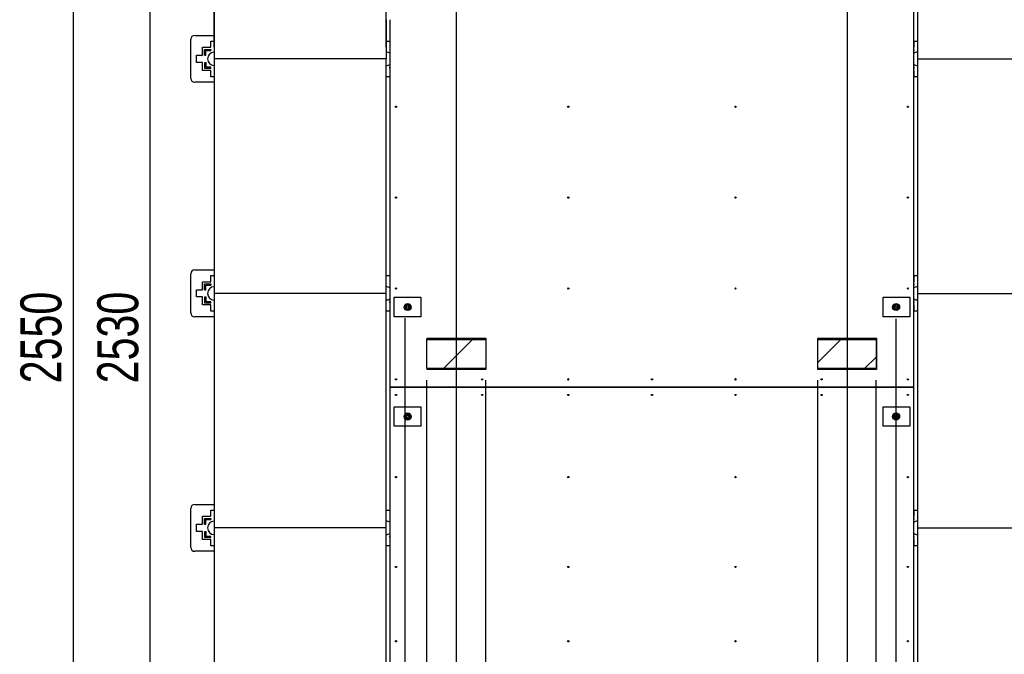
# Model space of a CAD drawing. Header units: millimetres. Extents: x 5 to 589, y 5 to 415.
# Tile 16 of 66: x 207 to 291, y 138 to 193. Entities that reach past the tile are written whole.
import ezdxf

# ---------------------------------------------------------------- set-up
doc = ezdxf.new("R2010")
doc.units = ezdxf.units.MM
doc.layers.add('COTES', color=1, linetype='Continuous')
doc.layers.add('TRAIT-FINS', color=9, linetype='Continuous')
doc.layers.add('TRAIT-FORT', color=4, linetype='Continuous', lineweight=25)
doc.styles.add('SLDTEXTSTYLE0', font='TXT', dxfattribs={"width": 0.75})
doc.dimstyles.new('SLDDIMSTYLE1', dxfattribs={"dimtxt": 3.5, "dimasz": 2, "dimexe": 0, "dimexo": 0.0625, "dimgap": 0.875, "dimtad": 1, "dimlfac": 30, "dimrnd": 1e-09, "dimzin": 12, "dimdsep": 46, "dimtxsty": 'SLDTEXTSTYLE0', "dimsah": 1, "dimcen": 0.09, "dimadec": 0, "dimazin": 3, "dimtfac": 1, "dimtofl": 0, "dimtmove": 0, "dimatfit": 3, "dimfxl": 1, "dimfrac": 2, "dimtolj": 1, "dimtzin": 12, "dimarcsym": 0})
doc.dimstyles.new('SLDDIMSTYLE3', dxfattribs={"dimtxt": 3.5, "dimasz": 2, "dimexe": 0, "dimexo": 0.0625, "dimgap": 0.875, "dimtad": 0, "dimtih": 1, "dimtoh": 1, "dimdec": 0, "dimlfac": 30, "dimrnd": 1e-09, "dimzin": 12, "dimdsep": 46, "dimtxsty": 'SLDTEXTSTYLE0', "dimsah": 1, "dimcen": 0.09, "dimadec": 0, "dimazin": 3, "dimtfac": 1, "dimtdec": 0, "dimtofl": 0, "dimtmove": 0, "dimatfit": 3, "dimfxl": 1, "dimfrac": 2, "dimtolj": 1, "dimtzin": 12, "dimarcsym": 0})

# ---------------------------------------------------------------- blocks, each defined once
blk = doc.blocks.new('_D_16')
at = {"layer": 'COTES', "color": 1, "transparency": 16777216}
for p, q in [((240.388, 83.688), (240.388, 167.14)), ((235.405, 78.688), (240.388, 83.688)), ((235.405, 78.688), (235.405, 73.688)), ((224.095, 74.688), (235.405, 74.688))]:
    blk.add_line(p, q, dxfattribs=at)
blk.add_solid([(235.405, 74.688), (233.405, 75.188), (233.405, 74.188)], dxfattribs=at)
at = {"layer": 'COTES', "color": 1, "transparency": 16777216, "insert": (233.671, 65.93), "char_height": 3.5, "attachment_point": 1, "rotation": 90, "style": 'SLDTEXTSTYLE0'}
blk.add_mtext('489', dxfattribs=at)
blk = doc.blocks.new('_D_17')
at = {"layer": 'COTES', "color": 1, "transparency": 16777216}
for p, q in [((242.242, 83.688), (242.242, 161.828)), ((241.017, 78.688), (242.242, 83.688)), ((241.017, 78.688), (241.017, 73.688)), ((235.405, 74.688), (241.017, 74.688))]:
    blk.add_line(p, q, dxfattribs=at)
blk.add_solid([(241.017, 74.688), (239.017, 75.188), (239.017, 74.188)], dxfattribs=at)
at = {"layer": 'COTES', "color": 1, "transparency": 16777216, "insert": (239.283, 65.93), "char_height": 3.5, "attachment_point": 1, "rotation": 90, "style": 'SLDTEXTSTYLE0'}
blk.add_mtext('544', dxfattribs=at)
blk = doc.blocks.new('_D_18')
at = {"layer": 'COTES', "color": 1, "transparency": 16777216}
for p, q in [((244.762, 83.688), (244.762, 196.661)), ((246.629, 78.688), (244.762, 83.688)), ((246.629, 78.688), (246.629, 73.688)), ((241.017, 74.688), (246.629, 74.688))]:
    blk.add_line(p, q, dxfattribs=at)
blk.add_solid([(246.629, 74.688), (244.629, 75.188), (244.629, 74.188)], dxfattribs=at)
at = {"layer": 'COTES', "color": 1, "transparency": 16777216, "insert": (244.895, 65.93), "char_height": 3.5, "attachment_point": 1, "rotation": 90, "style": 'SLDTEXTSTYLE0'}
blk.add_mtext('620', dxfattribs=at)
blk = doc.blocks.new('_D_19')
at = {"layer": 'COTES', "color": 1, "transparency": 16777216}
for p, q in [((247.257, 83.688), (247.257, 161.828)), ((252.24, 78.688), (247.257, 83.688)), ((252.24, 78.688), (252.24, 73.688)), ((246.629, 74.688), (252.24, 74.688))]:
    blk.add_line(p, q, dxfattribs=at)
blk.add_solid([(252.24, 74.688), (250.24, 75.188), (250.24, 74.188)], dxfattribs=at)
at = {"layer": 'COTES', "color": 1, "transparency": 16777216, "insert": (250.507, 65.93), "char_height": 3.5, "attachment_point": 1, "rotation": 90, "style": 'SLDTEXTSTYLE0'}
blk.add_mtext('695', dxfattribs=at)
blk = doc.blocks.new('_D_20')
at = {"layer": 'COTES', "color": 1, "transparency": 16777216}
for p, q in [((275.591, 83.688), (275.591, 161.828)), ((270.509, 78.688), (275.591, 83.688)), ((270.509, 78.688), (270.509, 73.688)), ((252.24, 74.688), (270.509, 74.688))]:
    blk.add_line(p, q, dxfattribs=at)
blk.add_solid([(270.509, 74.688), (268.509, 75.188), (268.509, 74.188)], dxfattribs=at)
at = {"layer": 'COTES', "color": 1, "transparency": 16777216, "insert": (268.775, 63.344), "char_height": 3.5, "attachment_point": 1, "rotation": 90, "style": 'SLDTEXTSTYLE0'}
blk.add_mtext('1545', dxfattribs=at)
blk = doc.blocks.new('_D_21')
at = {"layer": 'COTES', "color": 1, "transparency": 16777216}
for p, q in [((278.099, 83.688), (278.099, 196.65)), ((276.12, 78.688), (278.099, 83.688)), ((276.12, 78.688), (276.12, 73.688)), ((270.509, 74.688), (276.12, 74.688))]:
    blk.add_line(p, q, dxfattribs=at)
blk.add_solid([(276.12, 74.688), (274.12, 75.188), (274.12, 74.188)], dxfattribs=at)
at = {"layer": 'COTES', "color": 1, "transparency": 16777216, "insert": (274.387, 63.344), "char_height": 3.5, "attachment_point": 1, "rotation": 90, "style": 'SLDTEXTSTYLE0'}
blk.add_mtext('1620', dxfattribs=at)
blk = doc.blocks.new('_D_22')
at = {"layer": 'COTES', "color": 1, "transparency": 16777216}
for p, q in [((280.559, 83.688), (280.559, 161.828)), ((281.732, 78.688), (280.559, 83.688)), ((281.732, 78.688), (281.732, 73.688)), ((276.12, 74.688), (281.732, 74.688))]:
    blk.add_line(p, q, dxfattribs=at)
blk.add_solid([(281.732, 74.688), (279.732, 75.188), (279.732, 74.188)], dxfattribs=at)
at = {"layer": 'COTES', "color": 1, "transparency": 16777216, "insert": (279.999, 63.344), "char_height": 3.5, "attachment_point": 1, "rotation": 90, "style": 'SLDTEXTSTYLE0'}
blk.add_mtext('1694', dxfattribs=at)
blk = doc.blocks.new('_D_23')
at = {"layer": 'COTES', "color": 1, "transparency": 16777216}
for p, q in [((282.262, 83.688), (282.262, 167.077)), ((287.344, 78.688), (282.262, 83.688)), ((287.344, 78.688), (287.344, 73.688)), ((281.732, 74.688), (287.344, 74.688))]:
    blk.add_line(p, q, dxfattribs=at)
blk.add_solid([(287.344, 74.688), (285.344, 75.188), (285.344, 74.188)], dxfattribs=at)
at = {"layer": 'COTES', "color": 1, "transparency": 16777216, "insert": (285.611, 63.344), "char_height": 3.5, "attachment_point": 1, "rotation": 90, "style": 'SLDTEXTSTYLE0'}
blk.add_mtext('1745', dxfattribs=at)
blk = doc.blocks.new('_D_24')
at = {"layer": 'COTES', "color": 1, "transparency": 16777216}
for p, q in [((320.437, 83.688), (320.437, 166.929)), ((315.848, 78.688), (320.437, 83.688)), ((315.848, 78.688), (315.848, 73.688)), ((287.344, 74.688), (315.848, 74.688))]:
    blk.add_line(p, q, dxfattribs=at)
blk.add_solid([(315.848, 74.688), (313.848, 75.188), (313.848, 74.188)], dxfattribs=at)
at = {"layer": 'COTES', "color": 1, "transparency": 16777216, "insert": (314.114, 63.344), "char_height": 3.5, "attachment_point": 1, "rotation": 90, "style": 'SLDTEXTSTYLE0'}
blk.add_mtext('2890', dxfattribs=at)
blk = doc.blocks.new('_D_25')
at = {"layer": 'COTES', "color": 1, "transparency": 16777216}
for p, q in [((322.242, 83.688), (322.242, 161.828)), ((320.623, 78.688), (322.242, 83.688)), ((320.623, 78.688), (320.623, 73.688)), ((315.848, 74.688), (320.623, 74.688))]:
    blk.add_line(p, q, dxfattribs=at)
blk.add_solid([(320.623, 74.688), (318.623, 75.188), (318.623, 74.188)], dxfattribs=at)
at = {"layer": 'COTES', "color": 1, "transparency": 16777216, "insert": (318.889, 63.344), "char_height": 3.5, "attachment_point": 1, "rotation": 90, "style": 'SLDTEXTSTYLE0'}
blk.add_mtext('2944', dxfattribs=at)
blk = doc.blocks.new('_D_26')
at = {"layer": 'COTES', "color": 1, "transparency": 16777216}
for p, q in [((324.762, 83.688), (324.762, 196.661)), ((326.653, 78.688), (324.762, 83.688)), ((326.653, 78.688), (326.653, 73.688)), ((320.623, 74.688), (326.653, 74.688))]:
    blk.add_line(p, q, dxfattribs=at)
blk.add_solid([(326.653, 74.688), (324.653, 75.188), (324.653, 74.188)], dxfattribs=at)
at = {"layer": 'COTES', "color": 1, "transparency": 16777216, "insert": (324.919, 63.344), "char_height": 3.5, "attachment_point": 1, "rotation": 90, "style": 'SLDTEXTSTYLE0'}
blk.add_mtext('3020', dxfattribs=at)
blk = doc.blocks.new('_D_27')
at = {"layer": 'COTES', "color": 1, "transparency": 16777216}
for p, q in [((327.257, 83.688), (327.257, 161.828)), ((332.265, 78.688), (327.257, 83.688)), ((332.265, 78.688), (332.265, 73.688)), ((326.653, 74.688), (332.265, 74.688))]:
    blk.add_line(p, q, dxfattribs=at)
blk.add_solid([(332.265, 74.688), (330.265, 75.188), (330.265, 74.188)], dxfattribs=at)
at = {"layer": 'COTES', "color": 1, "transparency": 16777216, "insert": (330.531, 63.344), "char_height": 3.5, "attachment_point": 1, "rotation": 90, "style": 'SLDTEXTSTYLE0'}
blk.add_mtext('3095', dxfattribs=at)
blk = doc.blocks.new('_D_28')
at = {"layer": 'COTES', "color": 1, "transparency": 16777216}
for p, q in [((355.591, 83.688), (355.591, 161.828)), ((350.509, 78.688), (355.591, 83.688)), ((350.509, 78.688), (350.509, 73.688)), ((332.265, 74.688), (350.509, 74.688))]:
    blk.add_line(p, q, dxfattribs=at)
blk.add_solid([(350.509, 74.688), (348.509, 75.188), (348.509, 74.188)], dxfattribs=at)
at = {"layer": 'COTES', "color": 1, "transparency": 16777216, "insert": (348.775, 63.344), "char_height": 3.5, "attachment_point": 1, "rotation": 90, "style": 'SLDTEXTSTYLE0'}
blk.add_mtext('3945', dxfattribs=at)
blk = doc.blocks.new('_D_29')
at = {"layer": 'COTES', "color": 1, "transparency": 16777216}
for p, q in [((358.099, 83.688), (358.099, 196.65)), ((356.12, 78.688), (358.099, 83.688)), ((356.12, 78.688), (356.12, 73.688)), ((350.509, 74.688), (356.12, 74.688))]:
    blk.add_line(p, q, dxfattribs=at)
blk.add_solid([(356.12, 74.688), (354.12, 75.188), (354.12, 74.188)], dxfattribs=at)
at = {"layer": 'COTES', "color": 1, "transparency": 16777216, "insert": (354.387, 63.344), "char_height": 3.5, "attachment_point": 1, "rotation": 90, "style": 'SLDTEXTSTYLE0'}
blk.add_mtext('4020', dxfattribs=at)
blk = doc.blocks.new('_D_30')
at = {"layer": 'COTES', "color": 1, "transparency": 16777216}
for p, q in [((360.559, 83.688), (360.559, 161.828)), ((361.732, 78.688), (360.559, 83.688)), ((361.732, 78.688), (361.732, 73.688)), ((356.12, 74.688), (361.732, 74.688))]:
    blk.add_line(p, q, dxfattribs=at)
blk.add_solid([(361.732, 74.688), (359.732, 75.188), (359.732, 74.188)], dxfattribs=at)
at = {"layer": 'COTES', "color": 1, "transparency": 16777216, "insert": (359.999, 63.344), "char_height": 3.5, "attachment_point": 1, "rotation": 90, "style": 'SLDTEXTSTYLE0'}
blk.add_mtext('4094', dxfattribs=at)
blk = doc.blocks.new('_D_31')
at = {"layer": 'COTES', "color": 1, "transparency": 16777216}
for p, q in [((362.262, 83.688), (362.262, 167.077)), ((367.344, 78.688), (362.262, 83.688)), ((367.344, 78.688), (367.344, 73.688)), ((361.732, 74.688), (367.344, 74.688))]:
    blk.add_line(p, q, dxfattribs=at)
blk.add_solid([(367.344, 74.688), (365.344, 75.188), (365.344, 74.188)], dxfattribs=at)
at = {"layer": 'COTES', "color": 1, "transparency": 16777216, "insert": (365.611, 63.344), "char_height": 3.5, "attachment_point": 1, "rotation": 90, "style": 'SLDTEXTSTYLE0'}
blk.add_mtext('4145', dxfattribs=at)
blk = doc.blocks.new('_D_38')
at = {"layer": 'COTES', "color": 1, "transparency": 16777216}
for p, q in [((223.095, 209.244), (211.073, 209.244)), ((212.073, 209.244), (212.073, 124.244)), ((237.762, 124.244), (211.073, 124.244))]:
    blk.add_line(p, q, dxfattribs=at)
for points in [[(212.073, 209.244), (211.573, 207.244), (212.573, 207.244)], [(212.073, 124.244), (212.573, 126.244), (211.573, 126.244)]]:
    blk.add_solid(points, dxfattribs=at)
at = {"layer": 'COTES', "color": 1, "transparency": 16777216, "insert": (207.561, 161.572), "char_height": 3.5, "attachment_point": 1, "rotation": 90, "style": 'SLDTEXTSTYLE0'}
blk.add_mtext('2550', dxfattribs=at)
blk = doc.blocks.new('_D_40')
at = {"layer": 'COTES', "color": 1, "transparency": 16777216}
for p, q in [((238.095, 208.911), (217.627, 208.911)), ((218.627, 124.577), (218.627, 208.911)), ((238.095, 124.577), (217.627, 124.577))]:
    blk.add_line(p, q, dxfattribs=at)
for points in [[(218.627, 208.911), (218.127, 206.911), (219.127, 206.911)], [(218.627, 124.577), (219.127, 126.577), (218.127, 126.577)]]:
    blk.add_solid(points, dxfattribs=at)
at = {"layer": 'COTES', "color": 1, "transparency": 16777216, "insert": (214.116, 161.572), "char_height": 3.5, "attachment_point": 1, "rotation": 90, "style": 'SLDTEXTSTYLE0'}
blk.add_mtext('2530', dxfattribs=at)
blk = doc.blocks.new('_D_44')
at = {"layer": 'COTES', "color": 1, "transparency": 16777216}
for p, q in [((224.095, 190.244), (224.095, 240.418)), ((238.762, 190.244), (238.762, 240.418)), ((224.095, 239.418), (238.762, 239.418))]:
    blk.add_line(p, q, dxfattribs=at)
for points in [[(224.095, 239.418), (226.095, 238.918), (226.095, 239.918)], [(238.762, 239.418), (236.762, 239.918), (236.762, 238.918)]]:
    blk.add_solid(points, dxfattribs=at)
at = {"layer": 'COTES', "color": 1, "transparency": 16777216, "insert": (227.549, 243.929), "char_height": 3.5, "attachment_point": 1, "style": 'SLDTEXTSTYLE0'}
blk.add_mtext('440', dxfattribs=at)

msp = doc.modelspace()

# ---------------------------------------------------------------- hatches: boundary and pattern name
at = {"layer": 'TRAIT-FINS'}
h = msp.add_hatch(dxfattribs=at)
h.set_pattern_fill('ANSI31', color=9, style=0)
h.paths.add_polyline_path([(247.25747, 165.30051), (242.24206, 165.30051), (242.24206, 162.82846), (247.25747, 162.82846)], flags=0)
h = msp.add_hatch(dxfattribs=at)
h.set_pattern_fill('ANSI31', color=9, style=0)
h.paths.add_polyline_path([(280.5589, 165.30051), (275.59102, 165.30051), (275.59102, 162.82846), (280.5589, 162.82846)], flags=0)

# ---------------------------------------------------------------- linework, layer by layer
at = {"layer": 'TRAIT-FORT', "color": 4, "linetype": 'Continuous', "lineweight": 25}
for p, q in [((224.09514, 209.24411), (224.09514, 189.24411)), ((284.09514, 209.24411), (284.09514, 189.24411)), ((283.76177, 161.244), (283.76177, 208.91067)), ((238.76177, 192.58345), (238.76177, 189.24411)), ((239.0951, 161.244), (239.0951, 192.58345)), ((222.09514, 187.57745), (222.09514, 190.91078)), ((222.42848, 191.24411), (224.09514, 191.24411)), ((223.79014, 190.23245), (223.79014, 190.76578)), ((223.79014, 190.76578), (224.09514, 190.76578)), ((238.76177, 190.76578), (239.06681, 190.76578)), ((239.06681, 190.76578), (239.06681, 190.23245)), ((283.79014, 190.23245), (283.79014, 190.76578)), ((283.79014, 190.76578), (284.09514, 190.76578)), ((223.10681, 189.54911), (223.10681, 190.23245)), ((223.10681, 190.23245), (223.79014, 190.23245)), ((223.27348, 189.54911), (223.27348, 190.04498)), ((223.27348, 190.04498), (223.79014, 190.04498)), ((223.37348, 189.54911), (223.37348, 189.94498)), ((223.37348, 189.94498), (223.79014, 189.94498)), ((223.79014, 190.04498), (223.79014, 189.94498)), ((239.06681, 190.23245), (239.0951, 190.23245)), ((239.06681, 190.06578), (239.06681, 189.96578)), ((239.06681, 190.06578), (239.0951, 190.06578)), ((239.06681, 189.96578), (239.0951, 189.96578)), ((283.76177, 190.23245), (283.79014, 190.23245)), ((283.79014, 190.04498), (283.76177, 190.04498)), ((283.76177, 189.94498), (283.79014, 189.94498)), ((283.79014, 189.94498), (283.79014, 190.04498)), ((222.57348, 188.93911), (222.57348, 189.54911)), ((222.57348, 189.54911), (223.10681, 189.54911)), ((223.27348, 189.54911), (223.37348, 189.54911)), ((224.09514, 189.24411), (224.09514, 169.24411)), ((238.76177, 189.24411), (224.09514, 189.24411)), ((238.76177, 169.24411), (238.76177, 189.24411)), ((284.09514, 189.24411), (304.09514, 189.24411)), ((284.09514, 189.24411), (284.09514, 169.24411)), ((223.10681, 188.93911), (222.57348, 188.93911)), ((223.10681, 188.25578), (223.10681, 188.93911)), ((223.79014, 188.25578), (223.10681, 188.25578)), ((223.29428, 188.42245), (223.29428, 188.93911)), ((223.29428, 188.93911), (223.39428, 188.93911)), ((223.79014, 188.42245), (223.29428, 188.42245)), ((223.39428, 188.52245), (223.39428, 188.93911)), ((223.79014, 188.52245), (223.39428, 188.52245)), ((223.79014, 188.42245), (223.79014, 188.52245)), ((223.79014, 187.72245), (223.79014, 188.25578)), ((239.0951, 188.54325), (239.06681, 188.54325)), ((239.06681, 188.44325), (239.06681, 188.54325)), ((239.0951, 188.44325), (239.06681, 188.44325)), ((239.0951, 188.25578), (239.06681, 188.25578)), ((239.06681, 188.25578), (239.06681, 187.72245)), ((283.79014, 188.52245), (283.76177, 188.52245)), ((283.76177, 188.42245), (283.79014, 188.42245)), ((283.79014, 188.25578), (283.76177, 188.25578)), ((283.79014, 188.42245), (283.79014, 188.52245)), ((283.79014, 187.72245), (283.79014, 188.25578)), ((224.09514, 187.72245), (223.79014, 187.72245)), ((239.06681, 187.72245), (238.76177, 187.72245)), ((284.09514, 187.72245), (283.79014, 187.72245)), ((224.09514, 187.24411), (222.42848, 187.24411)), ((222.09514, 167.57745), (222.09514, 170.91078)), ((222.42848, 171.24411), (224.09514, 171.24411)), ((223.79014, 170.23245), (223.79014, 170.76578)), ((223.79014, 170.76578), (224.09514, 170.76578)), ((238.76177, 170.76578), (239.06681, 170.76578)), ((239.06681, 170.76578), (239.06681, 170.23245)), ((283.79014, 170.23245), (283.79014, 170.76578)), ((283.79014, 170.76578), (284.09514, 170.76578)), ((223.10681, 169.54911), (223.10681, 170.23245)), ((223.10681, 170.23245), (223.79014, 170.23245)), ((223.27348, 170.04498), (223.79014, 170.04498)), ((223.27348, 169.54911), (223.27348, 170.04498)), ((223.37348, 169.94498), (223.79014, 169.94498)), ((223.37348, 169.54911), (223.37348, 169.94498)), ((223.79014, 170.04498), (223.79014, 169.94498)), ((239.06681, 170.23245), (239.0951, 170.23245)), ((239.06681, 170.06578), (239.0951, 170.06578)), ((239.06681, 170.06578), (239.06681, 169.96578)), ((239.06681, 169.96578), (239.0951, 169.96578)), ((283.76177, 170.23245), (283.79014, 170.23245)), ((283.79014, 170.04498), (283.76177, 170.04498)), ((283.76177, 169.94498), (283.79014, 169.94498)), ((283.79014, 169.94498), (283.79014, 170.04498)), ((222.57348, 168.93911), (222.57348, 169.54911)), ((222.57348, 169.54911), (223.10681, 169.54911)), ((223.10681, 168.93911), (222.57348, 168.93911)), ((223.10681, 168.25578), (223.10681, 168.93911)), ((223.27348, 169.54911), (223.37348, 169.54911)), ((223.29428, 168.42245), (223.29428, 168.93911)), ((223.29428, 168.93911), (223.39428, 168.93911)), ((223.39428, 168.52245), (223.39428, 168.93911)), ((224.09514, 169.24411), (224.09514, 149.24411)), ((238.76177, 169.24411), (224.09514, 169.24411)), ((238.76177, 149.24411), (238.76177, 169.24411)), ((239.42843, 168.91067), (241.70989, 168.91067)), ((239.42843, 167.244), (239.42843, 168.91067)), ((241.70989, 168.91067), (241.70989, 167.244)), ((281.14698, 168.91067), (283.42843, 168.91067)), ((281.14698, 167.244), (281.14698, 168.91067)), ((283.42843, 168.91067), (283.42843, 167.244)), ((284.09514, 169.24411), (304.09514, 169.24411)), ((284.09514, 169.24411), (284.09514, 149.24411)), ((223.79014, 168.25578), (223.10681, 168.25578)), ((223.79014, 168.42245), (223.29428, 168.42245)), ((223.79014, 168.52245), (223.39428, 168.52245)), ((223.79014, 168.42245), (223.79014, 168.52245)), ((223.79014, 167.72245), (223.79014, 168.25578)), ((239.0951, 168.54325), (239.06681, 168.54325)), ((239.06681, 168.44325), (239.06681, 168.54325)), ((239.0951, 168.44325), (239.06681, 168.44325)), ((239.0951, 168.25578), (239.06681, 168.25578)), ((239.06681, 168.25578), (239.06681, 167.72245)), ((283.79014, 168.52245), (283.76177, 168.52245)), ((283.76177, 168.42245), (283.79014, 168.42245)), ((283.79014, 168.25578), (283.76177, 168.25578)), ((283.79014, 168.42245), (283.79014, 168.52245)), ((283.79014, 167.72245), (283.79014, 168.25578)), ((224.09514, 167.24411), (222.42848, 167.24411)), ((224.09514, 167.72245), (223.79014, 167.72245)), ((239.06681, 167.72245), (238.76177, 167.72245)), ((241.70989, 167.244), (239.42843, 167.244)), ((283.42843, 167.244), (281.14698, 167.244)), ((284.09514, 167.72245), (283.79014, 167.72245)), ((242.24206, 162.82846), (242.24206, 165.30051)), ((242.24206, 165.30051), (247.25747, 165.30051)), ((242.26177, 165.41067), (247.26177, 165.41067)), ((242.26177, 165.30051), (242.26177, 165.41067)), ((247.25747, 165.30051), (247.25747, 162.82846)), ((247.26177, 165.41067), (247.26177, 162.744)), ((275.59102, 165.30051), (280.5589, 165.30051)), ((275.59102, 162.82846), (275.59102, 165.30051)), ((275.5951, 165.41067), (280.5951, 165.41067)), ((275.5951, 165.30051), (275.5951, 165.41067)), ((280.5589, 165.30051), (280.5589, 162.82846)), ((280.5951, 165.41067), (280.5951, 162.744)), ((247.25747, 162.82846), (242.24206, 162.82846)), ((242.26177, 162.744), (242.26177, 162.82846)), ((247.26177, 162.744), (242.26177, 162.744)), ((280.5589, 162.82846), (275.59102, 162.82846)), ((275.5951, 162.744), (275.5951, 162.82846)), ((280.5951, 162.744), (275.5951, 162.744)), ((283.76177, 161.244), (239.0951, 161.244)), ((239.0951, 161.24397), (239.0951, 161.244)), ((239.0951, 161.24397), (283.76177, 161.24397)), ((239.0951, 124.57734), (239.0951, 161.24397)), ((283.76177, 161.24397), (283.76177, 161.244)), ((283.76177, 124.57734), (283.76177, 161.24397)), ((239.42843, 157.91067), (239.42843, 159.57734)), ((239.42843, 159.57734), (241.70989, 159.57734)), ((241.70989, 159.57734), (241.70989, 157.91067)), ((281.14698, 157.91067), (281.14698, 159.57734)), ((281.14698, 159.57734), (283.42843, 159.57734)), ((283.42843, 159.57734), (283.42843, 157.91067)), ((241.70989, 157.91067), (239.42843, 157.91067)), ((283.42843, 157.91067), (281.14698, 157.91067)), ((222.42848, 151.24411), (224.09514, 151.24411)), ((222.09514, 147.57745), (222.09514, 150.91078)), ((223.79014, 150.23245), (223.79014, 150.76578)), ((223.79014, 150.76578), (224.09514, 150.76578)), ((238.76177, 150.76578), (239.06681, 150.76578)), ((239.06681, 150.76578), (239.06681, 150.23245)), ((283.79014, 150.23245), (283.79014, 150.76578)), ((283.79014, 150.76578), (284.09514, 150.76578)), ((222.57348, 148.93911), (222.57348, 149.54911)), ((222.57348, 149.54911), (223.10681, 149.54911)), ((223.10681, 149.54911), (223.10681, 150.23245)), ((223.10681, 150.23245), (223.79014, 150.23245)), ((223.27348, 150.04498), (223.79014, 150.04498)), ((223.27348, 149.54911), (223.27348, 150.04498)), ((223.27348, 149.54911), (223.37348, 149.54911)), ((223.37348, 149.54911), (223.37348, 149.94498)), ((223.37348, 149.94498), (223.79014, 149.94498)), ((223.79014, 150.04498), (223.79014, 149.94498)), ((239.06681, 150.23245), (239.0951, 150.23245)), ((239.06681, 150.06578), (239.06681, 149.96578)), ((239.06681, 150.06578), (239.0951, 150.06578)), ((239.06681, 149.96578), (239.0951, 149.96578)), ((283.76177, 150.23245), (283.79014, 150.23245)), ((283.79014, 150.04498), (283.76177, 150.04498)), ((283.76177, 149.94498), (283.79014, 149.94498)), ((283.79014, 149.94498), (283.79014, 150.04498)), ((223.10681, 148.93911), (222.57348, 148.93911)), ((223.10681, 148.25578), (223.10681, 148.93911)), ((223.29428, 148.42245), (223.29428, 148.93911)), ((223.29428, 148.93911), (223.39428, 148.93911)), ((223.39428, 148.52245), (223.39428, 148.93911)), ((238.76177, 149.24411), (224.09514, 149.24411)), ((224.09514, 149.24411), (224.09514, 129.24411)), ((238.76177, 129.24411), (238.76177, 149.24411)), ((284.09514, 149.24411), (304.09514, 149.24411)), ((284.09514, 149.24411), (284.09514, 129.24411)), ((223.79014, 148.25578), (223.10681, 148.25578)), ((223.79014, 148.42245), (223.29428, 148.42245)), ((223.79014, 148.52245), (223.39428, 148.52245)), ((223.79014, 148.42245), (223.79014, 148.52245)), ((223.79014, 147.72245), (223.79014, 148.25578)), ((239.0951, 148.54325), (239.06681, 148.54325)), ((239.06681, 148.44325), (239.06681, 148.54325)), ((239.0951, 148.44325), (239.06681, 148.44325)), ((239.0951, 148.25578), (239.06681, 148.25578)), ((239.06681, 148.25578), (239.06681, 147.72245)), ((283.79014, 148.52245), (283.76177, 148.52245)), ((283.76177, 148.42245), (283.79014, 148.42245)), ((283.79014, 148.25578), (283.76177, 148.25578)), ((283.79014, 148.42245), (283.79014, 148.52245)), ((283.79014, 147.72245), (283.79014, 148.25578)), ((224.09514, 147.24411), (222.42848, 147.24411)), ((224.09514, 147.72245), (223.79014, 147.72245)), ((239.06681, 147.72245), (238.76177, 147.72245)), ((284.09514, 147.72245), (283.79014, 147.72245))]:
    msp.add_line(p, q, dxfattribs=at)
for centre, radius in [((239.5951, 185.16065), 0.05333), ((254.2951, 185.16065), 0.05333), ((268.56177, 185.16065), 0.05333), ((283.26177, 185.16065), 0.05333), ((239.5951, 177.41065), 0.05333), ((254.2951, 177.41065), 0.05333), ((268.56177, 177.41065), 0.05333), ((283.26177, 177.41065), 0.05333), ((239.5951, 169.66064), 0.05333), ((254.2951, 169.66064), 0.05333), ((268.56177, 169.66064), 0.05333), ((283.26177, 169.66064), 0.05333), ((240.5951, 168.07734), 0.3), ((240.5951, 168.07734), 0.13333), ((240.5951, 168.07734), 0.1), ((282.26177, 168.07734), 0.3), ((282.26177, 168.07734), 0.13333), ((282.26177, 168.07734), 0.1), ((239.5951, 161.91064), 0.05333), ((246.9451, 161.91067), 0.05333), ((261.42843, 161.91067), 0.05333), ((275.91177, 161.91067), 0.05333), ((283.26177, 161.91064), 0.05333), ((239.5951, 160.57734), 0.05333), ((246.9451, 160.57734), 0.05333), ((254.2951, 160.57734), 0.05333), ((261.42843, 160.57734), 0.05333), ((268.56177, 160.57734), 0.05333), ((275.91177, 160.57734), 0.05333), ((283.26177, 160.57734), 0.05333), ((240.5951, 158.744), 0.3), ((240.5951, 158.744), 0.13333), ((240.5951, 158.744), 0.1), ((282.26177, 158.744), 0.3), ((282.26177, 158.744), 0.13333), ((282.26177, 158.744), 0.1), ((239.5951, 153.57734), 0.05333), ((254.2951, 153.57734), 0.05333), ((268.56177, 153.57734), 0.05333), ((283.26177, 153.57734), 0.05333), ((239.5951, 145.91067), 0.05333), ((254.2951, 145.91067), 0.05333), ((268.56177, 145.91067), 0.05333), ((283.26177, 145.91067), 0.05333), ((239.5951, 139.57734), 0.05333), ((254.2951, 139.57734), 0.05333), ((268.56177, 139.57734), 0.05333), ((283.26177, 139.57734), 0.05333)]:
    msp.add_circle(centre, radius, dxfattribs=at)
for centre, radius, start, end in [((222.42848, 190.91078), 0.33333, 90, 180), ((224.09514, 189.24411), 0.56667, 90.000009, 180), ((224.09514, 189.24411), 0.56667, 180, 269.999991), ((238.76181, 189.24411), 0.56667, 53.9736961, 90.0045087), ((284.09514, 189.24411), 0.56667, 90.000009, 126.0374546), ((238.76181, 189.24411), 0.56667, 269.9954913, 306.0263039), ((284.09514, 189.24411), 0.56667, 233.9625454, 269.999991), ((222.42848, 187.57745), 0.33333, 180, 270), ((222.42848, 170.91078), 0.33333, 90, 180), ((224.09514, 169.24411), 0.56667, 90.000009, 180), ((238.76181, 169.24411), 0.56667, 53.9736961, 90.0045087), ((284.09514, 169.24411), 0.56667, 90.000009, 126.0374546), ((224.09514, 169.24411), 0.56667, 180, 269.999991), ((238.76181, 169.24411), 0.56667, 269.9954913, 306.0263039), ((240.5951, 168.07734), 0.21667, 163.0642103, 223.0642103), ((240.5951, 168.07734), 0.21667, 103.0642103, 163.0642103), ((240.5951, 168.07734), 0.21667, 43.0642103, 103.0642103), ((240.5951, 168.07734), 0.21667, 283.0642103, 343.0642103), ((240.5951, 168.07734), 0.21667, 343.0642103, 43.0642103), ((282.26177, 168.07734), 0.21667, 163.0642103, 223.0642103), ((282.26177, 168.07734), 0.21667, 103.0642103, 163.0642103), ((282.26177, 168.07734), 0.21667, 43.0642103, 103.0642103), ((282.26177, 168.07734), 0.21667, 283.0642103, 343.0642103), ((282.26177, 168.07734), 0.21667, 343.0642103, 43.0642103), ((284.09514, 169.24411), 0.56667, 233.9625454, 269.999991), ((222.42848, 167.57745), 0.33333, 180, 270), ((240.5951, 168.07734), 0.21667, 223.0642103, 283.0642103), ((282.26177, 168.07734), 0.21667, 223.0642103, 283.0642103), ((254.2951, 161.91067), 0.05333, 359.9820951, 180.0179049), ((254.2951, 161.91064), 0.05333, 179.9820951, 0.0179049), ((268.56177, 161.91067), 0.05333, 359.9820951, 180.0179049), ((268.56177, 161.91064), 0.05333, 179.9820951, 0.0179049), ((240.5951, 158.744), 0.21667, 163.0642103, 223.0642103), ((240.5951, 158.744), 0.21667, 103.0642103, 163.0642103), ((240.5951, 158.744), 0.21667, 43.0642103, 103.0642103), ((240.5951, 158.744), 0.21667, 343.0642103, 43.0642103), ((282.26177, 158.744), 0.21667, 163.0642103, 223.0642103), ((282.26177, 158.744), 0.21667, 103.0642103, 163.0642103), ((282.26177, 158.744), 0.21667, 43.0642103, 103.0642103), ((282.26177, 158.744), 0.21667, 343.0642103, 43.0642103), ((240.5951, 158.744), 0.21667, 223.0642103, 283.0642103), ((240.5951, 158.744), 0.21667, 283.0642103, 343.0642103), ((282.26177, 158.744), 0.21667, 223.0642103, 283.0642103), ((282.26177, 158.744), 0.21667, 283.0642103, 343.0642103), ((222.42848, 150.91078), 0.33333, 90, 180), ((224.09514, 149.24411), 0.56667, 90.000009, 180), ((238.76181, 149.24411), 0.56667, 53.9736961, 90.0045087), ((284.09514, 149.24411), 0.56667, 90.000009, 126.0374546), ((224.09514, 149.24411), 0.56667, 180, 269.999991), ((238.76181, 149.24411), 0.56667, 269.9954913, 306.0263039), ((284.09514, 149.24411), 0.56667, 233.9625454, 269.999991), ((222.42848, 147.57745), 0.33333, 180, 270)]:
    msp.add_arc(centre, radius, start, end, dxfattribs=at)
for points, knots in [([(240.35139, 168.02078), (240.35638, 168.03717), (240.36653, 168.0705), (240.37911, 168.11182), (240.3863, 168.13544), (240.38783, 168.14045)], [0, 0, 0, 0, 0.43238347, 0.87955055, 1, 1, 1, 1]), ([(240.35139, 168.02078), (240.36308, 168.00827), (240.38687, 167.98282), (240.41637, 167.95126), (240.43323, 167.93322), (240.4368, 167.92939)], [0, 0, 0, 0, 0.43238347, 0.87955055, 1, 1, 1, 1]), ([(240.38783, 168.14045), (240.39424, 168.16151), (240.40696, 168.20328), (240.41853, 168.24127), (240.42427, 168.26012)], [0, 0, 0, 0, 0.5039974, 1, 1, 1, 1]), ([(240.54612, 168.28839), (240.5194, 168.28219), (240.4769, 168.27233), (240.43851, 168.26342), (240.42427, 168.26012)], [0, 0, 0, 0, 0.62900715, 1, 1, 1, 1]), ([(240.66798, 168.31667), (240.65876, 168.31453), (240.6224, 168.3061), (240.58015, 168.29629), (240.5481, 168.28885), (240.54612, 168.28839)], [0, 0, 0, 0, 0.2417679, 0.9532842, 1, 1, 1, 1]), ([(240.75339, 168.22528), (240.73837, 168.24136), (240.70855, 168.27326), (240.68143, 168.30228), (240.66798, 168.31667)], [0, 0, 0, 0, 0.5039974, 1, 1, 1, 1]), ([(240.83881, 168.13389), (240.82711, 168.1464), (240.80332, 168.17186), (240.77383, 168.20342), (240.75697, 168.22145), (240.75339, 168.22528)], [0, 0, 0, 0, 0.43238347, 0.87955055, 1, 1, 1, 1]), ([(240.80237, 168.01422), (240.79596, 167.99317), (240.78324, 167.95139), (240.77167, 167.9134), (240.76593, 167.89455)], [0, 0, 0, 0, 0.5039974, 1, 1, 1, 1]), ([(240.83881, 168.13389), (240.83382, 168.1175), (240.82367, 168.08417), (240.81109, 168.04285), (240.8039, 168.01923), (240.80237, 168.01422)], [0, 0, 0, 0, 0.43238347, 0.87955055, 1, 1, 1, 1]), ([(282.01806, 168.02078), (282.02305, 168.03717), (282.03319, 168.0705), (282.04578, 168.11182), (282.05297, 168.13544), (282.0545, 168.14045)], [0, 0, 0, 0, 0.43238347, 0.87955055, 1, 1, 1, 1]), ([(282.01806, 168.02078), (282.02975, 168.00827), (282.05354, 167.98282), (282.08304, 167.95126), (282.09989, 167.93322), (282.10347, 167.92939)], [0, 0, 0, 0, 0.43238347, 0.87955055, 1, 1, 1, 1]), ([(282.0545, 168.14045), (282.06091, 168.16151), (282.07363, 168.20328), (282.0852, 168.24127), (282.09094, 168.26012)], [0, 0, 0, 0, 0.5039974, 1, 1, 1, 1]), ([(282.21279, 168.28839), (282.18606, 168.28219), (282.14357, 168.27233), (282.10518, 168.26342), (282.09094, 168.26012)], [0, 0, 0, 0, 0.62900715, 1, 1, 1, 1]), ([(282.33464, 168.31667), (282.32542, 168.31453), (282.28907, 168.3061), (282.24681, 168.29629), (282.21476, 168.28885), (282.21279, 168.28839)], [0, 0, 0, 0, 0.2417679, 0.9532842, 1, 1, 1, 1]), ([(282.42006, 168.22528), (282.40503, 168.24136), (282.37521, 168.27326), (282.3481, 168.30228), (282.33464, 168.31667)], [0, 0, 0, 0, 0.5039974, 1, 1, 1, 1]), ([(282.50548, 168.13389), (282.49378, 168.1464), (282.46999, 168.17186), (282.4405, 168.20342), (282.42364, 168.22145), (282.42006, 168.22528)], [0, 0, 0, 0, 0.43238347, 0.87955055, 1, 1, 1, 1]), ([(282.46904, 168.01422), (282.46262, 167.99317), (282.4499, 167.95139), (282.43834, 167.9134), (282.4326, 167.89455)], [0, 0, 0, 0, 0.5039974, 1, 1, 1, 1]), ([(282.50548, 168.13389), (282.50049, 168.1175), (282.49034, 168.08417), (282.47775, 168.04285), (282.47056, 168.01923), (282.46904, 168.01422)], [0, 0, 0, 0, 0.43238347, 0.87955055, 1, 1, 1, 1]), ([(240.4368, 167.92939), (240.45183, 167.91331), (240.48165, 167.88141), (240.50877, 167.85239), (240.52222, 167.838)], [0, 0, 0, 0, 0.5039974, 1, 1, 1, 1]), ([(240.64408, 167.86628), (240.61735, 167.86008), (240.57485, 167.85021), (240.53646, 167.84131), (240.52222, 167.838)], [0, 0, 0, 0, 0.62900715, 1, 1, 1, 1]), ([(240.76593, 167.89455), (240.75671, 167.89241), (240.72036, 167.88398), (240.6781, 167.87417), (240.64605, 167.86674), (240.64408, 167.86628)], [0, 0, 0, 0, 0.2417679, 0.9532842, 1, 1, 1, 1]), ([(282.10347, 167.92939), (282.1185, 167.91331), (282.14832, 167.88141), (282.17544, 167.85239), (282.18889, 167.838)], [0, 0, 0, 0, 0.5039974, 1, 1, 1, 1]), ([(282.31074, 167.86628), (282.28401, 167.86008), (282.24152, 167.85021), (282.20313, 167.84131), (282.18889, 167.838)], [0, 0, 0, 0, 0.62900715, 1, 1, 1, 1]), ([(282.4326, 167.89455), (282.42338, 167.89241), (282.38702, 167.88398), (282.34477, 167.87417), (282.31272, 167.86674), (282.31074, 167.86628)], [0, 0, 0, 0, 0.2417679, 0.9532842, 1, 1, 1, 1]), ([(240.35139, 158.68745), (240.35638, 158.70384), (240.36653, 158.73717), (240.37911, 158.77849), (240.3863, 158.80211), (240.38783, 158.80712)], [0, 0, 0, 0, 0.43238347, 0.87955055, 1, 1, 1, 1]), ([(240.38783, 158.80712), (240.39424, 158.82817), (240.40696, 158.86995), (240.41853, 158.90794), (240.42427, 158.92679)], [0, 0, 0, 0, 0.5039974, 1, 1, 1, 1]), ([(240.54612, 158.95506), (240.5194, 158.94886), (240.4769, 158.939), (240.43851, 158.93009), (240.42427, 158.92679)], [0, 0, 0, 0, 0.62900715, 1, 1, 1, 1]), ([(240.66798, 158.98334), (240.65876, 158.9812), (240.6224, 158.97276), (240.58015, 158.96296), (240.5481, 158.95552), (240.54612, 158.95506)], [0, 0, 0, 0, 0.2417679, 0.9532842, 1, 1, 1, 1]), ([(240.75339, 158.89195), (240.73837, 158.90803), (240.70855, 158.93993), (240.68143, 158.96895), (240.66798, 158.98334)], [0, 0, 0, 0, 0.5039974, 1, 1, 1, 1]), ([(240.83881, 158.80056), (240.82711, 158.81307), (240.80332, 158.83852), (240.77383, 158.87008), (240.75697, 158.88812), (240.75339, 158.89195)], [0, 0, 0, 0, 0.43238347, 0.87955055, 1, 1, 1, 1]), ([(240.83881, 158.80056), (240.83382, 158.78417), (240.82367, 158.75084), (240.81109, 158.70952), (240.8039, 158.6859), (240.80237, 158.68089)], [0, 0, 0, 0, 0.43238347, 0.87955055, 1, 1, 1, 1]), ([(282.01806, 158.68745), (282.02305, 158.70384), (282.03319, 158.73717), (282.04578, 158.77849), (282.05297, 158.80211), (282.0545, 158.80712)], [0, 0, 0, 0, 0.43238347, 0.87955055, 1, 1, 1, 1]), ([(282.0545, 158.80712), (282.06091, 158.82817), (282.07363, 158.86995), (282.0852, 158.90794), (282.09094, 158.92679)], [0, 0, 0, 0, 0.5039974, 1, 1, 1, 1]), ([(282.21279, 158.95506), (282.18606, 158.94886), (282.14357, 158.939), (282.10518, 158.93009), (282.09094, 158.92679)], [0, 0, 0, 0, 0.62900715, 1, 1, 1, 1]), ([(282.33464, 158.98334), (282.32542, 158.9812), (282.28907, 158.97276), (282.24681, 158.96296), (282.21476, 158.95552), (282.21279, 158.95506)], [0, 0, 0, 0, 0.2417679, 0.9532842, 1, 1, 1, 1]), ([(282.42006, 158.89195), (282.40503, 158.90803), (282.37521, 158.93993), (282.3481, 158.96895), (282.33464, 158.98334)], [0, 0, 0, 0, 0.5039974, 1, 1, 1, 1]), ([(282.50548, 158.80056), (282.49378, 158.81307), (282.46999, 158.83852), (282.4405, 158.87008), (282.42364, 158.88812), (282.42006, 158.89195)], [0, 0, 0, 0, 0.43238347, 0.87955055, 1, 1, 1, 1]), ([(282.50548, 158.80056), (282.50049, 158.78417), (282.49034, 158.75084), (282.47775, 158.70952), (282.47056, 158.6859), (282.46904, 158.68089)], [0, 0, 0, 0, 0.43238347, 0.87955055, 1, 1, 1, 1]), ([(240.35139, 158.68745), (240.36308, 158.67494), (240.38687, 158.64948), (240.41637, 158.61792), (240.43323, 158.59989), (240.4368, 158.59606)], [0, 0, 0, 0, 0.43238347, 0.87955055, 1, 1, 1, 1]), ([(240.4368, 158.59606), (240.45183, 158.57998), (240.48165, 158.54808), (240.50877, 158.51906), (240.52222, 158.50467)], [0, 0, 0, 0, 0.5039974, 1, 1, 1, 1]), ([(240.64408, 158.53294), (240.61735, 158.52674), (240.57485, 158.51688), (240.53646, 158.50797), (240.52222, 158.50467)], [0, 0, 0, 0, 0.62900715, 1, 1, 1, 1]), ([(240.76593, 158.56122), (240.75671, 158.55908), (240.72036, 158.55064), (240.6781, 158.54084), (240.64605, 158.5334), (240.64408, 158.53294)], [0, 0, 0, 0, 0.2417679, 0.9532842, 1, 1, 1, 1]), ([(240.80237, 158.68089), (240.79596, 158.65983), (240.78324, 158.61806), (240.77167, 158.58007), (240.76593, 158.56122)], [0, 0, 0, 0, 0.5039974, 1, 1, 1, 1]), ([(282.01806, 158.68745), (282.02975, 158.67494), (282.05354, 158.64948), (282.08304, 158.61792), (282.09989, 158.59989), (282.10347, 158.59606)], [0, 0, 0, 0, 0.43238347, 0.87955055, 1, 1, 1, 1]), ([(282.10347, 158.59606), (282.1185, 158.57998), (282.14832, 158.54808), (282.17544, 158.51906), (282.18889, 158.50467)], [0, 0, 0, 0, 0.5039974, 1, 1, 1, 1]), ([(282.31074, 158.53294), (282.28401, 158.52674), (282.24152, 158.51688), (282.20313, 158.50797), (282.18889, 158.50467)], [0, 0, 0, 0, 0.62900715, 1, 1, 1, 1]), ([(282.4326, 158.56122), (282.42338, 158.55908), (282.38702, 158.55064), (282.34477, 158.54084), (282.31272, 158.5334), (282.31074, 158.53294)], [0, 0, 0, 0, 0.2417679, 0.9532842, 1, 1, 1, 1]), ([(282.46904, 158.68089), (282.46262, 158.65983), (282.4499, 158.61806), (282.43834, 158.58007), (282.4326, 158.56122)], [0, 0, 0, 0, 0.5039974, 1, 1, 1, 1])]:
    msp.add_open_spline(points, degree=3, knots=knots, dxfattribs=at)

# ---------------------------------------------------------------- dimensions: what is measured, and where the dimension line sits
at = {"layer": 'COTES', "color": 1}
dim = msp.add_linear_dim(base=(238.76177, 239.41757), p1=(224.09514, 189.24411), p2=(238.76177, 189.24411), dimstyle='SLDDIMSTYLE1', dxfattribs=at)
dim.commit()
dim.dimension.update_dxf_attribs({"geometry": '_D_44', "text_midpoint": (231.42845, 239.41757), "dimtype": 160})
for base, p1, p2, picture, middle in [((212.07313, 124.244), (224.09514, 209.24411), (238.76177, 124.244), '_D_38', (212.07313, 166.74406)), ((218.62746, 208.91067), (239.0951, 124.57734), (239.0951, 208.91067), '_D_40', (218.62746, 166.744))]:
    dim = msp.add_linear_dim(base=base, p1=p1, p2=p2, angle=90, dimstyle='SLDDIMSTYLE1', dxfattribs=at)
    dim.commit()
    dim.dimension.update_dxf_attribs({"geometry": picture, "text_midpoint": middle, "dimtype": 160})
for feature_location, offset, picture, middle in [((244.76177, 197.66088), (1.86679, -123.97256), '_D_18', (246.62855, 69.80916)), ((324.76177, 197.66088), (1.89128, -123.97256), '_D_26', (326.65304, 68.5161)), ((278.09917, 197.64955), (-1.97868, -123.96123), '_D_21', (276.12049, 68.5161)), ((358.09917, 197.64955), (-1.97868, -123.96123), '_D_29', (356.12049, 68.5161)), ((240.38783, 168.14045), (-4.9829, -94.45212), '_D_16', (235.40493, 69.80916)), ((282.26177, 168.07734), (5.08235, -94.38901), '_D_23', (287.34411, 68.5161)), ((362.26177, 168.07734), (5.08235, -94.38901), '_D_31', (367.34411, 68.5161)), ((320.4368, 167.92939), (-4.58906, -94.24107), '_D_24', (315.84775, 68.5161)), ((242.24206, 162.82846), (-1.22532, -89.14014), '_D_17', (241.01674, 69.80916)), ((247.25747, 162.82846), (4.9829, -89.14014), '_D_19', (252.24037, 69.80916)), ((275.59102, 162.82846), (-5.08235, -89.14014), '_D_20', (270.50868, 68.5161)), ((280.5589, 162.82846), (1.1734, -89.14014), '_D_22', (281.7323, 68.5161)), ((322.24206, 162.82846), (-1.61916, -89.14014), '_D_25', (320.6229, 68.5161)), ((327.25747, 162.82846), (5.00739, -89.14014), '_D_27', (332.26486, 68.5161)), ((355.59102, 162.82846), (-5.08235, -89.14014), '_D_28', (350.50868, 68.5161)), ((360.5589, 162.82846), (1.1734, -89.14014), '_D_30', (361.7323, 68.5161))]:
    dim = msp.add_ordinate_dim(feature_location=feature_location, offset=offset, dtype=1, origin=(224.09514, 89.24411), dimstyle='SLDDIMSTYLE3', dxfattribs=at)
    dim.commit()
    dim.dimension.update_dxf_attribs({"geometry": picture, "text_midpoint": middle})

doc.saveas('drawing.dxf')
